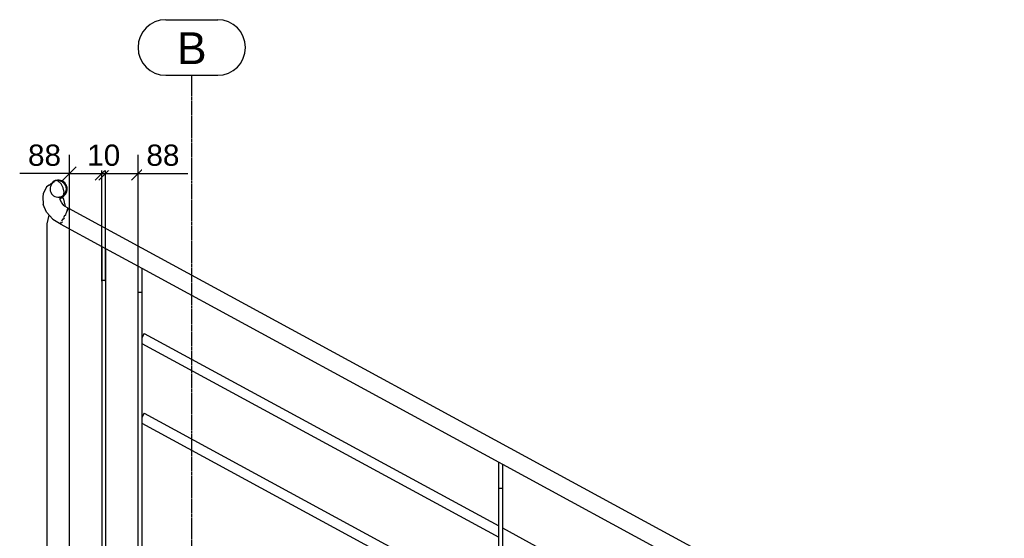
# Model space of a CAD drawing. Header units: millimetres. Extents: x 25 to 224619, y 20 to 11454.
# Tile 7 of 105: x 27175 to 29832, y 5952 to 7352. Entities that reach past the tile are written whole.
import ezdxf

# ---------------------------------------------------------------- set-up
doc = ezdxf.new("R2010")
doc.units = ezdxf.units.MM
doc.linetypes.add('DXK_LINE_DOT3', pattern=[5.9187, 2.979, -0.9799, 0.9799, -0.9799])
for name, color, linetype in [('ACIER_VISIBLE', 7, 'Continuous'), ('COTATIONS', 7, 'Continuous'), ('MAILLAGE', 7, 'Continuous')]:
    doc.layers.add(name, color=color, linetype=linetype)
doc.styles.add('Arial', font='arial.ttf', dxfattribs={"height": 0.2})

# ---------------------------------------------------------------- blocks, each defined once
blk = doc.blocks.new('GridLine-1649644-21060 - 20641')
at = {"layer": 'MAILLAGE', "color": 7, "linetype": 'Continuous'}
for p, q in [((27569.5, 7351.8), (27709.5, 7351.8)), ((27569.5, 7201.8), (27709.5, 7201.8))]:
    blk.add_line(p, q, dxfattribs=at)
at = {"layer": 'MAILLAGE', "color": 7, "linetype": 'DXK_LINE_DOT3'}
blk.add_line((27639.5, 600), (27639.5, 7201.8), dxfattribs=at)
at = {"layer": 'MAILLAGE', "color": 7, "linetype": 'Continuous'}
for centre, start, end in [((27569.5, 7276.8), 90, 270), ((27709.5, 7276.8), 270, 90)]:
    blk.add_arc(centre, 75, start, end, dxfattribs=at)
at = {"layer": 'MAILLAGE', "color": 7, "linetype": 'Continuous', "style": 'Arial'}
blk.add_text('B', height=86, dxfattribs=at).set_placement((27599.5, 7231.8))
blk = doc.blocks.new('Part-1649644-21021 - 20641')
at = {"layer": 'ACIER_VISIBLE', "color": 136, "linetype": 'Continuous'}
for p, q in [((27511.1, 6505.3), (27504.7, 6493.5)), ((27511.1, 6505.3), (28467.6, 5985.5)), ((27504.7, 6478.2), (28467.6, 5954.8)), ((28477.6, 5980), (29440.5, 5456.7))]:
    blk.add_line(p, q, dxfattribs=at)
blk = doc.blocks.new('Part-1649644-21041 - 20641')
at = {"layer": 'ACIER_VISIBLE', "color": 136, "linetype": 'Continuous'}
for p, q in [((27397, 6739.6), (27397, 6649.1)), ((27397, 6739.6), (27407, 6734.1)), ((27407, 6734.1), (27407, 5859.8)), ((27397, 6649.1), (27407, 6649.1)), ((27397, 6649.1), (27397, 5859.8)), ((27397, 5859.8), (27407, 5859.8))]:
    blk.add_line(p, q, dxfattribs=at)
blk = doc.blocks.new('Part-1649644-21045 - 20641')
at = {"layer": 'ACIER_VISIBLE', "color": 136, "linetype": 'Continuous'}
for radius, start, end in [(22.1, 120, 96.1431), (24.1, 114.2525, 133.1866), (24.1, 293.6878, 106.8738), (22.1, 312.1099, 96.2128), (24.1, 293.6135, 60)]:
    blk.add_arc((27279.3, 6894.9), radius, start, end, dxfattribs=at)
blk = doc.blocks.new('Part-1649644-21055 - 20641')
at = {"layer": 'ACIER_VISIBLE', "color": 136, "linetype": 'Continuous'}
for p, q in [((27254.4, 6905.5), (27271, 6917.5)), ((27278.9, 6916.1), (27271, 6917.5)), ((27286.9, 6909), (27278.9, 6916.1)), ((27292.9, 6898.1), (27286.9, 6909)), ((27238.8, 6882), (27238, 6873.9)), ((27248, 6900.4), (27238.8, 6882)), ((27254.4, 6905.5), (27248, 6900.4)), ((27295.2, 6886.4), (27292.9, 6898.1)), ((27293.2, 6876.9), (27295.2, 6886.4)), ((27238, 6873.9), (27238.3, 6853.2)), ((27247.6, 6832.1), (27238.3, 6853.2)), ((27284.9, 6865.7), (27284.8, 6874.2)), ((27284.8, 6867.9), (27287.2, 6872.5)), ((27288.7, 6857.1), (27284.9, 6865.7)), ((27286.8, 6871.8), (27287.5, 6872.3)), ((27287.5, 6872.3), (27293.2, 6876.9)), ((27295.6, 6849.5), (27288.7, 6857.1)), ((27264.5, 6813.5), (27247.6, 6832.1)), ((27295.6, 6849.5), (27304.8, 6843.9)), ((27299.5, 6825.5), (27300.7, 6828.7)), ((27302.7, 6834), (27303.5, 6836)), ((27303.5, 6836), (27305.4, 6842.8)), ((27305.4, 6842.8), (27304.8, 6843.9)), ((27264.5, 6813.5), (27286.9, 6800)), ((27286.9, 6800), (27287.7, 6801.2)), ((27289.5, 6804.1), (27290, 6804.8)), ((27290, 6804.8), (27291.1, 6807)), ((27293.8, 6812.6), (27294.6, 6814.1)), ((27294.6, 6814.1), (27295.9, 6817.1)), ((27298.6, 6823.4), (27299.5, 6825.5))]:
    blk.add_line(p, q, dxfattribs=at)
blk = doc.blocks.new('Part-1649644-20972 - 20641')
at = {"layer": 'ACIER_VISIBLE', "color": 136, "linetype": 'Continuous'}
for p, q in [((28467.6, 5302.3), (28467.6, 6157.7)), ((28467.6, 6157.7), (28477.6, 6152.2)), ((28477.6, 6152.2), (28477.6, 5296.8)), ((28467.6, 6087.7), (28477.6, 6087.7)), ((28467.6, 5302.3), (28477.6, 5296.8))]:
    blk.add_line(p, q, dxfattribs=at)
blk = doc.blocks.new('Part-1649644-20973 - 20641')
at = {"layer": 'ACIER_VISIBLE', "color": 136, "linetype": 'Continuous'}
for p, q in [((27494.7, 5831.1), (27494.7, 6686.5)), ((27494.7, 6686.5), (27504.7, 6681)), ((27504.7, 6681), (27504.7, 5825.6)), ((27494.7, 6616.5), (27504.7, 6616.5)), ((27494.7, 5831.1), (27504.7, 5825.6))]:
    blk.add_line(p, q, dxfattribs=at)
blk = doc.blocks.new('Part-1649644-21006 - 20641')
at = {"layer": 'ACIER_VISIBLE', "color": 136, "linetype": 'Continuous'}
for p, q in [((27286.3, 6870.8), (27292.4, 6870.8)), ((27286.5, 6871.2), (27292.3, 6871.2)), ((27292.3, 6871.2), (27297.9, 6848.1)), ((27249.3, 6801.2), (27254.8, 6824.2)), ((27249.3, 5881.8), (27249.3, 6801.2)), ((27309.3, 5881.8), (27309.3, 6787.2))]:
    blk.add_line(p, q, dxfattribs=at)
blk = doc.blocks.new('Part-1649644-21020 - 20641')
at = {"layer": 'ACIER_VISIBLE', "color": 136, "linetype": 'Continuous'}
for p, q in [((27302.5, 6834.1), (27299.8, 6829.1)), ((27307.4, 6843.2), (27303.5, 6836)), ((27307.4, 6843.2), (31219.4, 4717)), ((27284.3, 6800.8), (27284.7, 6801.4)), ((27284.3, 6800.8), (27397, 6739.6)), ((27287.1, 6805.8), (27285.2, 6802.4)), ((27291.7, 6814.3), (27288.2, 6807.8)), ((27297.2, 6824.5), (27293.6, 6817.8)), ((27407, 6734.1), (27494.7, 6686.5)), ((27504.7, 6681), (28467.6, 6157.7)), ((28477.6, 6152.2), (29440.5, 5628.9))]:
    blk.add_line(p, q, dxfattribs=at)
blk = doc.blocks.new('Part-1649644-21022 - 20641')
at = {"layer": 'ACIER_VISIBLE', "color": 136, "linetype": 'Continuous'}
for p, q in [((27511.1, 6290.3), (27504.7, 6278.5)), ((27511.1, 6290.3), (28467.6, 5770.5)), ((27504.7, 6263.2), (28467.6, 5739.8))]:
    blk.add_line(p, q, dxfattribs=at)
blk = doc.blocks.new('Part-1649644-21046 - 20641')
at = {"layer": 'ACIER_VISIBLE', "color": 136, "linetype": 'Continuous'}
for radius, start, end in [(22.1, 60, 96.1431), (24.1, 293.6135, 300)]:
    blk.add_arc((27279.3, 6894.9), radius, start, end, dxfattribs=at)
blk = doc.blocks.new('StraightDimension-1649644-37809 - 20641')
at = {"layer": 'COTATIONS', "color": 7, "linetype": 'Continuous'}
for p, q in [((27309.3, 6646.5), (27309.3, 6987.5)), ((27397, 6646.5), (27397, 6987.5)), ((27291.3, 6918.5), (27327.3, 6954.5)), ((27309.3, 6936.5), (27397, 6936.5)), ((27415, 6954.5), (27379, 6918.5))]:
    blk.add_line(p, q, dxfattribs=at)
at = {"color": 0}
blk.add_wipeout([(27298.8, 6945.5), (27298.8, 7029.5), (27185.8, 7029.5), (27185.8, 6945.5)], dxfattribs=at).dxf.layer = 'COTATIONS'
at = {"layer": 'COTATIONS', "color": 7, "linetype": 'Continuous'}
blk.add_line((27309.3, 6936.5), (27175.3, 6936.5), dxfattribs=at)
blk.add_line((27309.3, 6936.5), (27175.3, 6936.5), dxfattribs=at)
at = {"layer": 'COTATIONS', "color": 7, "style": 'Arial'}
blk.add_text('88', height=57.3, dxfattribs=at).set_placement((27197.8, 6957.5))
blk = doc.blocks.new('StraightDimension-1649644-37807 - 20641')
at = {"layer": 'COTATIONS', "color": 7, "linetype": 'Continuous'}
for p, q in [((27407, 6646.5), (27407, 6987.5)), ((27494.7, 6646.5), (27494.7, 6987.5)), ((27389, 6918.5), (27425, 6954.5)), ((27407, 6936.5), (27494.7, 6936.5)), ((27512.7, 6954.5), (27476.7, 6918.5))]:
    blk.add_line(p, q, dxfattribs=at)
at = {"color": 0}
blk.add_wipeout([(27618.1, 6945.5), (27618.1, 7029.5), (27505.2, 7029.5), (27505.2, 6945.5)], dxfattribs=at).dxf.layer = 'COTATIONS'
at = {"layer": 'COTATIONS', "color": 7, "linetype": 'Continuous'}
blk.add_line((27494.7, 6936.5), (27628.6, 6936.5), dxfattribs=at)
blk.add_line((27494.7, 6936.5), (27628.6, 6936.5), dxfattribs=at)
at = {"layer": 'COTATIONS', "color": 7, "style": 'Arial'}
blk.add_text('88', height=57.3, dxfattribs=at).set_placement((27517.2, 6957.5))
blk = doc.blocks.new('StraightDimension-1649644-37808 - 20641')
at = {"layer": 'COTATIONS', "color": 7, "linetype": 'Continuous'}
for p, q in [((27397, 6646.5), (27397, 6987.5)), ((27407, 6646.5), (27407, 6987.5)), ((27379, 6918.5), (27415, 6954.5)), ((27425, 6954.5), (27389, 6918.5)), ((27397, 6936.5), (27407, 6936.5))]:
    blk.add_line(p, q, dxfattribs=at)
at = {"color": 0}
blk.add_wipeout([(27458.4, 6945.5), (27458.4, 7029.5), (27345.5, 7029.5), (27345.5, 6945.5)], dxfattribs=at).dxf.layer = 'COTATIONS'
at = {"layer": 'COTATIONS', "color": 7, "style": 'Arial'}
blk.add_text('10', height=57.3, dxfattribs=at).set_placement((27357.5, 6957.5))

msp = doc.modelspace()

# ---------------------------------------------------------------- block references
for name in ['GridLine-1649644-21060 - 20641', 'Part-1649644-21055 - 20641', 'Part-1649644-21045 - 20641', 'Part-1649644-21046 - 20641', 'Part-1649644-21006 - 20641', 'Part-1649644-21020 - 20641', 'Part-1649644-21041 - 20641', 'Part-1649644-20973 - 20641', 'Part-1649644-21021 - 20641', 'Part-1649644-21022 - 20641', 'Part-1649644-20972 - 20641']:
    msp.add_blockref(name, (0, 0))

# ---------------------------------------------------------------- next in the draw order: block references
msp.add_blockref('StraightDimension-1649644-37809 - 20641', (0, 0))

# ---------------------------------------------------------------- next in the draw order: block references
msp.add_blockref('StraightDimension-1649644-37807 - 20641', (0, 0))

# ---------------------------------------------------------------- next in the draw order: block references
msp.add_blockref('StraightDimension-1649644-37808 - 20641', (0, 0))

doc.saveas('drawing.dxf')
